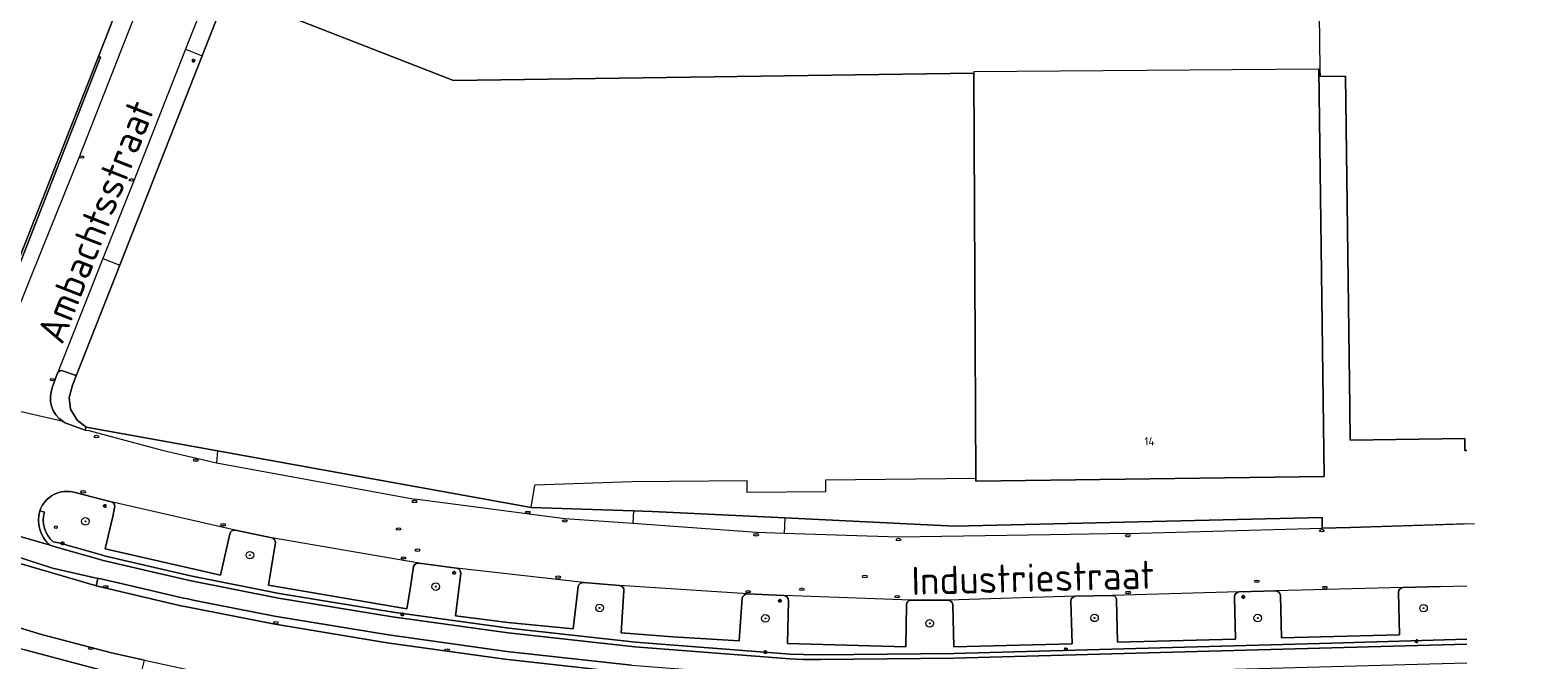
# Model space of a CAD drawing. Header units: metres. Extents: x 92650 to 117222, y 425801 to 461092.
# Tile 37 of 146: x 115268 to 115428, y 426136 to 426203. Entities that reach past the tile are written whole.
import ezdxf
from ezdxf.enums import TextEntityAlignment as Align

# ---------------------------------------------------------------- set-up
doc = ezdxf.new("R2010")
doc.units = ezdxf.units.M
doc.layers.get('0').update_dxf_attribs({"color": 253, "linetype": 'CONTINUOUS', "lineweight": 15})
for name, color, linetype, lineweight in [('B-WE-GR-BEPLANTING_CULTUUR_BODEMBEDEKKER-GV', 253, 'CONTINUOUS', 15), ('B-WE-GR-BOOM-S', 253, 'CONTINUOUS', 15), ('B-WE-GR-GROENVOORZIENING-GV', 253, 'CONTINUOUS', 15), ('B-WE-GR-HAAG-GV', 253, 'CONTINUOUS', 15), ('B-WE-IE-MEUBILAIR-S', 253, 'CONTINUOUS', 15), ('B-WE-OG-BEBOUWING-GV', 253, 'CONTINUOUS', 15), ('B-WE-OG-BEBOUWING-T18', 253, 'CONTINUOUS', 15), ('B-WE-OG-TERREIN_ERF-GV', 253, 'CONTINUOUS', 15), ('B-WE-OG-TOPOGRAFIE-T18', 7, 'CONTINUOUS', 15), ('B-WE-OG-WEG-GV', 253, 'CONTINUOUS', 15), ('B-WE-VH-GESLOTENVERHARDING_ASFALT-GV', 253, 'CONTINUOUS', 15), ('B-WE-VH-OPENVERHARDING_BETONELEMENT-GV', 253, 'CONTINUOUS', 15), ('B-WE-VH-OPENVERHARDING_BETONSTRAATSTEEN-GV', 253, 'CONTINUOUS', 15)]:
    doc.layers.add(name, color=color, linetype=linetype, lineweight=lineweight)
doc.styles.add('NLCS-ISO', font='NLCS-ISO.ttf')
doc.styles.add('NLCS-ISO-M200-T18', font='NLCS-ISO.ttf', dxfattribs={"height": 0.36})

# ---------------------------------------------------------------- blocks, each defined once
blk = doc.blocks.new('SIE-MEUBILAIR_PAAL_VERKEERSBORD-SO')
blk.add_circle((0, 0), 0.75)
at = {"style": 'NLCS-ISO'}
blk.add_text('vb', height=0.75, dxfattribs=at).set_placement((0, 0.07), align=Align.MIDDLE_CENTER)
blk = doc.blocks.new('SIE-MEUBILAIR_PAAL_LICHTMAST-SO')
for points in [[(-0.62, 0), (-1, 0)], [(-0.71, 0.71), (-0.44, 0.44)], [(0, 1), (0, 0.62)], [(0.44, 0.44), (0.71, 0.71)], [(1, 0), (0.62, 0)], [(-0.71, -0.71), (-0.44, -0.44)], [(0, -0.62), (0, -1)], [(0.44, -0.44), (0.71, -0.71)]]:
    blk.add_lwpolyline(points)
blk.add_circle((0, 0), 0.5)
blk = doc.blocks.new('SIE-MEUBILAIR_PUT_KOLK-SO')
blk.add_ellipse((0, 0), major_axis=(1.25, 0), ratio=0.54)
at = {"style": 'NLCS-ISO'}
blk.add_text('klk', height=0.75, dxfattribs=at).set_placement((0.03, 0), align=Align.MIDDLE_CENTER)
blk = doc.blocks.new('SIE-MEUBILAIR_PUT_RIOOLPUT-SO')
blk.add_ellipse((0, 0), major_axis=(1.25, 0), ratio=0.54)
at = {"style": 'NLCS-ISO'}
blk.add_text('ri', height=0.75, dxfattribs=at).set_placement((-0.04, 0.07), align=Align.MIDDLE_CENTER)
blk = doc.blocks.new('SGR-BOOM_GBKN-SO')
at = {"linetype": 'ByBlock', "lineweight": 18}
h = blk.add_hatch(color=0, dxfattribs=at)
h.dxf.hatch_style = 1
edge = h.paths.add_edge_path()
edge.add_arc((0, 0), 0.25, 0, 360)
at = {"color": 0, "linetype": 'ByBlock', "lineweight": 18}
for radius in [2, 0.25]:
    blk.add_circle((0, 0), radius, dxfattribs=at)
at = {"color": 0, "linetype": 'ByBlock', "lineweight": 18, "style": 'NLCS-ISO'}
blk.add_attdef('SOORT', (2.5, 0), '', height=1.5, dxfattribs=at)

msp = doc.modelspace()

# ---------------------------------------------------------------- linework, layer by layer
at = {"layer": 'B-WE-GR-BEPLANTING_CULTUUR_BODEMBEDEKKER-GV', "transparency": 33554687, "flags": 128}
for points in [[(115274.802, 426200.465), (115261.981, 426167.9), (115261.007, 426166.382), (115259.107, 426165.021), (115257.219, 426165.13), (115257.162, 426164.974), (115258.726, 426164.402)], [(115264.133, 426169.53), (115263.079, 426169.936), (115275.008, 426200.384), (115274.802, 426200.465)], [(115270.416, 426166.661), (115269.919, 426165.266)], [(115271.521, 426161.338), (115273.372, 426160.663), (115273.487, 426160.979), (115272.528, 426161.743), (115271.809, 426162.913), (115271.684, 426164.129), (115272.05, 426165.468), (115272.44, 426166.461), (115272.314, 426166.511), (115271.088, 426166.964)], [(115276.171, 426153.049), (115272.311, 426154.02)], [(115268.554, 426152.087), (115269.034, 426151.947)], [(115288.808, 426149.63), (115288.59, 426148.656), (115287.823, 426145.221), (115275.534, 426148.022), (115276.321, 426151.475), (115276.527, 426152.381)], [(115293.269, 426149.213), (115289.398, 426150.003), (115289.371, 426150.009)], [(115269.972, 426148.782), (115270.564, 426148.662), (115275.224, 426147.336), (115275.423, 426147.279), (115284.598, 426145.145), (115294.072, 426143.272), (115306.223, 426141.272), (115318.528, 426139.563), (115332.026, 426138.069), (115348.517, 426136.802), (115349.965, 426136.755), (115351.767, 426136.734), (115365.969, 426136.875), (115385.384, 426137.411), (115406.259, 426137.972), (115420.633, 426138.387)], [(115308.397, 426146.128), (115308.011, 426143.722), (115307.677, 426141.638), (115292.926, 426144.151), (115293.393, 426146.998), (115293.498, 426147.641), (115293.667, 426148.67)], [(115312.973, 426145.976), (115308.991, 426146.516)], [(115325.939, 426144.015), (115325.406, 426139.491), (115318.444, 426140.196), (115312.874, 426140.899), (115313.44, 426145.393)], [(115330.344, 426144.122), (115326.51, 426144.427)], [(115343.421, 426142.755), (115343.106, 426138.227), (115336.011, 426138.638), (115330.506, 426139.061), (115330.816, 426143.553)], [(115400.258, 426143.556), (115396.391, 426143.437)], [(115417.793, 426144.027), (115413.862, 426143.916)], [(115347.839, 426143.047), (115343.968, 426143.232)], [(115360.93, 426142.061), (115360.851, 426137.593), (115348.238, 426137.949), (115348.357, 426142.472)], [(115365.34, 426142.57), (115361.432, 426142.548)], [(115378.429, 426142.468), (115378.588, 426137.912), (115365.982, 426137.573), (115365.86, 426142.101)], [(115382.858, 426143.07), (115378.941, 426142.973)], [(115395.893, 426142.921), (115396.009, 426138.399), (115383.413, 426138.068), (115383.306, 426142.581)], [(115413.366, 426143.405), (115413.458, 426138.855), (115400.88, 426138.544), (115400.772, 426143.065)]]:
    msp.add_lwpolyline(points, dxfattribs=at)
at = {"layer": 'B-WE-GR-BEPLANTING_CULTUUR_BODEMBEDEKKER-GV', "transparency": 33554687}
for points in [[(115270.443, 426166.729, 0.0482023), (115270.416, 426166.661)], [(115271.088, 426166.964, 0.4046048), (115270.443, 426166.729)], [(115269.919, 426165.266, 0.3681892), (115271.023, 426161.596)], [(115271.023, 426161.596, 0.0478371), (115271.521, 426161.338)], [(115272.311, 426154.02, 0.3968452), (115268.554, 426152.087)], [(115269.034, 426151.947, 0.2937854), (115269.972, 426148.782)], [(115276.527, 426152.381, 0.4101648), (115276.171, 426153.049)], [(115289.371, 426150.009, 0.4180677), (115288.808, 426149.63)], [(115293.667, 426148.67, 0.371078), (115293.269, 426149.213)], [(115308.991, 426146.516, 0.3839489), (115308.397, 426146.128)], [(115313.44, 426145.393, 0.3389099), (115312.973, 426145.976)], [(115326.51, 426144.427, 0.3782245), (115325.939, 426144.015)], [(115330.816, 426143.553, 0.4005892), (115330.344, 426144.122)], [(115396.391, 426143.437, 0.3806559), (115395.893, 426142.921)], [(115400.772, 426143.065, 0.3711549), (115400.258, 426143.556)], [(115413.862, 426143.916, 0.3485567), (115413.366, 426143.405)], [(115343.968, 426143.232, 0.3633192), (115343.421, 426142.755)], [(115348.357, 426142.472, 0.4128954), (115347.839, 426143.047)], [(115361.432, 426142.548, 0.419696), (115360.93, 426142.061)], [(115365.86, 426142.101, 0.354951), (115365.34, 426142.57)], [(115378.941, 426142.973, 0.3648015), (115378.429, 426142.468)], [(115383.306, 426142.581, 0.4172842), (115382.858, 426143.07)]]:
    msp.add_lwpolyline(points, format="xyb", dxfattribs=at)
at = {"layer": 'B-WE-GR-GROENVOORZIENING-GV', "transparency": 33554687}
for points in [[(115268.554, 426152.087, 0.2934212), (115269.645, 426148.403)], [(115269.972, 426148.782, -0.2937854), (115269.034, 426151.947)]]:
    msp.add_lwpolyline(points, format="xyb", dxfattribs=at)
at = {"layer": 'B-WE-GR-GROENVOORZIENING-GV', "transparency": 33554687, "flags": 128}
for points in [[(115269.034, 426151.947), (115268.554, 426152.087)], [(115269.645, 426148.403), (115269.849, 426148.345), (115270.427, 426148.181), (115275.087, 426146.855)], [(115420.633, 426138.387), (115406.259, 426137.972), (115385.384, 426137.411), (115365.969, 426136.875), (115351.767, 426136.734), (115349.965, 426136.755), (115348.517, 426136.802), (115332.026, 426138.069), (115318.528, 426139.563), (115306.223, 426141.272), (115294.072, 426143.272), (115284.598, 426145.145), (115275.423, 426147.279), (115275.224, 426147.336), (115270.564, 426148.662), (115269.972, 426148.782)], [(115275.087, 426146.855), (115275.298, 426146.795), (115284.493, 426144.656), (115293.983, 426142.78), (115306.148, 426140.778), (115318.466, 426139.067), (115331.979, 426137.571), (115348.49, 426136.303), (115349.954, 426136.255), (115351.767, 426136.234), (115365.978, 426136.375), (115385.397, 426136.911), (115406.273, 426137.472), (115420.633, 426137.886)]]:
    msp.add_lwpolyline(points, dxfattribs=at)
at = {"layer": 'B-WE-GR-HAAG-GV', "transparency": 33554687}
for points in [[(115268.554, 426152.087, 0.2934212), (115269.645, 426148.403)], [(115269.972, 426148.782, -0.2937854), (115269.034, 426151.947)]]:
    msp.add_lwpolyline(points, format="xyb", dxfattribs=at)
at = {"layer": 'B-WE-GR-HAAG-GV', "transparency": 33554687, "flags": 128}
for points in [[(115269.034, 426151.947), (115268.554, 426152.087)], [(115269.645, 426148.403), (115269.849, 426148.345), (115270.427, 426148.181), (115275.087, 426146.855), (115275.298, 426146.795), (115284.493, 426144.656), (115293.983, 426142.78), (115306.148, 426140.778), (115318.466, 426139.067), (115331.979, 426137.571), (115348.49, 426136.303), (115349.954, 426136.255), (115351.767, 426136.234), (115365.978, 426136.375), (115385.397, 426136.911), (115406.273, 426137.472), (115420.633, 426137.886)], [(115420.633, 426138.387), (115406.259, 426137.972), (115385.384, 426137.411), (115365.969, 426136.875), (115351.767, 426136.734), (115349.965, 426136.755), (115348.517, 426136.802), (115332.026, 426138.069), (115318.528, 426139.563), (115306.223, 426141.272), (115294.072, 426143.272), (115284.598, 426145.145), (115275.423, 426147.279), (115275.224, 426147.336), (115270.564, 426148.662), (115269.972, 426148.782)]]:
    msp.add_lwpolyline(points, dxfattribs=at)
at = {"layer": 'B-WE-OG-BEBOUWING-GV', "transparency": 33554687, "flags": 128}
for points in [[(115404.61, 426228.333), (115404.392, 426244.485), (115404.345, 426244.484), (115396.858, 426244.383), (115395.463, 426239.547), (115379.51, 426244.148), (115327.176, 426243.44), (115321.382, 426243.369), (115312.016, 426243.255), (115307.984, 426242.058), (115305.276, 426240.105), (115303.893, 426237.994), (115295.7, 426216.997), (115291.473, 426206.164), (115312.64, 426197.905), (115368.116, 426198.703)], [(115480.369, 426180.568), (115479.685, 426232.881), (115479.742, 426239.112), (115422.08, 426238.361), (115422.208, 426228.562), (115408.18, 426228.379), (115404.683, 426228.334), (115404.61, 426228.333), (115404.996, 426199.119), (115405.006, 426198.325), (115407.716, 426198.36), (115408.176, 426163.089), (115408.222, 426159.603), (115420.437, 426159.763), (115420.453, 426158.514), (115420.633, 426158.516)], [(115404.862, 426199.119), (115404.996, 426199.119)]]:
    msp.add_lwpolyline(points, dxfattribs=at)
msp.add_lwpolyline([(115368.116, 426198.703), (115368.314, 426155.51), (115368.315, 426155.233), (115405.434, 426155.723), (115404.862, 426199.119), (115368.115, 426198.853)], close=True, dxfattribs=at)
at = {"layer": 'B-WE-OG-TERREIN_ERF-GV', "transparency": 33554687, "flags": 128}
for points in [[(115222.623, 426177.996), (115223.589, 426177.637), (115229.887, 426175.294), (115257.219, 426165.13), (115259.107, 426165.021), (115261.007, 426166.382), (115261.981, 426167.9), (115274.802, 426200.465), (115276.657, 426205.176), (115278.778, 426210.564), (115275.278, 426211.848), (115239.349, 426225.12), (115234.085, 426211.347), (115223.254, 426183.009)], [(115292.815, 426218.146), (115292.477, 426217.292), (115290.271, 426211.712), (115288.064, 426206.133), (115285.858, 426200.553), (115285.388, 426199.365), (115278.027, 426180.678), (115277.075, 426178.256), (115272.44, 426166.461), (115272.05, 426165.468), (115271.684, 426164.129), (115271.809, 426162.913), (115272.528, 426161.743), (115273.487, 426160.979), (115287.496, 426158.458), (115320.939, 426152.441), (115321.295, 426154.814)], [(115368.314, 426155.51), (115368.116, 426198.703), (115312.64, 426197.905), (115291.473, 426206.164), (115295.7, 426216.997)], [(115420.633, 426158.516), (115420.453, 426158.514), (115420.437, 426159.763), (115408.222, 426159.603), (115408.176, 426163.089), (115407.716, 426198.36), (115405.006, 426198.325), (115404.996, 426199.119), (115404.862, 426199.119), (115405.434, 426155.723), (115368.315, 426155.233), (115368.314, 426155.51), (115352.284, 426155.349), (115352.296, 426154.099), (115343.946, 426154.019), (115343.934, 426155.269), (115331.635, 426155.147), (115321.295, 426154.814)], [(115320.939, 426152.441), (115331.812, 426152.061), (115333.819, 426151.991), (115347.96, 426151.313), (115347.968, 426151.313), (115366.028, 426150.437), (115405.228, 426151.363), (115405.24, 426150.322), (115405.201, 426150.22), (115408.22, 426150.311), (115421.458, 426150.712)]]:
    msp.add_lwpolyline(points, dxfattribs=at)
at = {"layer": 'B-WE-OG-WEG-GV', "transparency": 33554687, "flags": 128}
msp.add_lwpolyline([(115331.611, 426135.617), (115318.331, 426137.082), (115305.721, 426138.863), (115293.578, 426140.847), (115285.085, 426142.532), (115284.136, 426142.72), (115283.864, 426142.773), (115277.842, 426144.178), (115274.748, 426144.9), (115274.743, 426144.882), (115274.54, 426144.089), (115283.593, 426141.969), (115283.999, 426141.897), (115293.406, 426140.026), (115305.575, 426138.027), (115318.112, 426136.262), (115331.552, 426134.776)], dxfattribs=at)
at = {"layer": 'B-WE-VH-GESLOTENVERHARDING_ASFALT-GV', "transparency": 33554687, "flags": 128}
for points in [[(115420.633, 426137.886), (115406.273, 426137.472), (115385.397, 426136.911), (115365.978, 426136.375), (115351.767, 426136.234), (115349.954, 426136.255), (115348.49, 426136.303), (115331.979, 426137.571), (115318.466, 426139.067), (115306.148, 426140.778), (115293.983, 426142.78), (115284.493, 426144.656), (115275.298, 426146.795), (115275.087, 426146.855), (115270.427, 426148.181), (115269.849, 426148.345), (115269.645, 426148.403), (115262.377, 426150.498)], [(115261.767, 426148.598), (115269.897, 426145.984), (115274.743, 426144.882), (115274.748, 426144.9), (115277.842, 426144.178), (115283.864, 426142.773), (115284.136, 426142.72), (115285.085, 426142.532), (115293.578, 426140.847), (115305.721, 426138.863), (115318.331, 426137.082), (115331.611, 426135.617), (115348.6, 426134.33), (115349.661, 426134.296), (115351.65, 426134.263), (115366.078, 426134.419), (115385.552, 426134.929), (115406.226, 426135.509), (115420.633, 426135.892)], [(115420.633, 426135.037), (115406.222, 426134.673), (115385.513, 426134.088), (115366.01, 426133.564), (115350.995, 426133.425), (115349.527, 426133.431), (115348.523, 426133.467), (115331.552, 426134.776), (115318.112, 426136.262), (115305.575, 426138.027), (115293.406, 426140.026), (115283.999, 426141.897), (115283.593, 426141.969), (115274.54, 426144.089), (115274.446, 426144.111), (115261.54, 426147.89)], [(115262.259, 426140.856), (115268.722, 426138.909), (115276.204, 426136.936), (115279.723, 426136.171), (115286.936, 426134.603), (115298.279, 426132.556), (115308.985, 426130.907), (115320.546, 426129.428), (115330.984, 426128.267), (115341.952, 426127.355), (115351.87, 426126.874), (115363.407, 426126.962), (115372.703, 426127.177), (115383.918, 426127.481), (115420.633, 426128.51)], [(115420.633, 426125.425), (115417.016, 426125.329), (115404.848, 426124.972), (115400.194, 426124.842), (115387.269, 426124.48), (115386.253, 426124.479), (115385.241, 426124.513), (115376.266, 426125.07), (115375.252, 426125.111), (115374.262, 426125.117), (115372.168, 426125.111), (115363.337, 426124.891), (115351.935, 426124.831), (115341.723, 426125.329), (115330.805, 426126.193), (115320.302, 426127.38), (115308.983, 426128.802), (115297.904, 426130.522), (115286.608, 426132.556), (115279.216, 426134.186), (115275.662, 426134.97), (115266.947, 426137.276)]]:
    msp.add_lwpolyline(points, dxfattribs=at)
at = {"layer": 'B-WE-VH-OPENVERHARDING_BETONELEMENT-GV', "transparency": 33554687, "flags": 128}
msp.add_lwpolyline([(115274.54, 426144.089), (115274.743, 426144.882), (115269.897, 426145.984), (115261.767, 426148.598), (115261.54, 426147.89), (115274.446, 426144.111)], close=True, dxfattribs=at)
at = {"layer": 'B-WE-VH-OPENVERHARDING_BETONSTRAATSTEEN-GV', "transparency": 33554687, "flags": 128}
for points in [[(115293.981, 426249.454), (115278.779, 426210.821), (115279.099, 426210.693), (115276.898, 426205.08), (115276.657, 426205.176), (115274.802, 426200.465), (115275.008, 426200.384), (115263.079, 426169.936), (115264.133, 426169.53)], [(115287.37, 426227.082), (115280.937, 426210.71), (115272.776, 426189.859), (115268.76, 426179.899), (115264.459, 426169.234), (115263.429, 426166.335)], [(115284.083, 426201.255), (115278.567, 426187.23), (115275.286, 426178.951), (115277.075, 426178.256), (115278.027, 426180.678), (115285.388, 426199.365), (115285.858, 426200.553)], [(115275.286, 426178.951), (115270.443, 426166.729)], [(115271.088, 426166.964), (115272.314, 426166.511), (115272.44, 426166.461), (115277.075, 426178.256)], [(115269.919, 426165.266), (115270.416, 426166.661)], [(115271.023, 426161.596), (115259.882, 426164.131)], [(115273.372, 426160.663), (115271.521, 426161.338)], [(115287.496, 426158.458), (115273.487, 426160.979), (115273.372, 426160.663), (115273.777, 426160.647), (115281.577, 426158.54), (115287.373, 426157.203)], [(115331.812, 426152.061), (115320.939, 426152.441), (115287.496, 426158.458), (115287.373, 426157.203), (115308.537, 426153.315)], [(115253.878, 426153.236), (115253.734, 426153.203), (115262.377, 426150.498), (115269.645, 426148.403)], [(115272.311, 426154.02), (115276.171, 426153.049)], [(115384.499, 426149.669), (115376.226, 426149.532), (115360.065, 426149.263), (115347.88, 426149.663), (115344.93, 426149.76), (115331.765, 426150.713), (115324.523, 426151.237), (115308.537, 426153.315)], [(115276.527, 426152.381), (115276.321, 426151.475), (115275.534, 426148.022), (115287.823, 426145.221), (115288.59, 426148.656), (115288.808, 426149.63)], [(115289.371, 426150.009), (115276.171, 426153.049)], [(115347.96, 426151.313), (115333.819, 426151.991), (115331.812, 426152.061), (115331.765, 426150.713)], [(115289.371, 426150.009), (115289.398, 426150.003), (115293.269, 426149.213)], [(115384.499, 426149.669), (115405.201, 426150.22), (115405.24, 426150.322), (115405.228, 426151.363), (115366.028, 426150.437), (115347.968, 426151.313), (115347.96, 426151.313), (115347.88, 426149.663)], [(115420.633, 426150.687), (115408.22, 426150.311), (115405.201, 426150.22)], [(115293.667, 426148.67), (115293.498, 426147.641), (115293.393, 426146.998), (115292.926, 426144.151), (115307.677, 426141.638), (115308.011, 426143.722), (115308.397, 426146.128)], [(115308.991, 426146.516), (115293.269, 426149.213)], [(115308.991, 426146.516), (115312.973, 426145.976)], [(115313.44, 426145.393), (115312.874, 426140.899), (115318.444, 426140.196), (115325.406, 426139.491), (115325.939, 426144.015)], [(115326.51, 426144.427), (115312.973, 426145.976)], [(115326.51, 426144.427), (115330.344, 426144.122)], [(115343.968, 426143.232), (115330.344, 426144.122)], [(115330.816, 426143.553), (115330.506, 426139.061), (115336.011, 426138.638), (115343.106, 426138.227), (115343.421, 426142.755)], [(115396.391, 426143.437), (115382.858, 426143.07)], [(115396.391, 426143.437), (115400.258, 426143.556)], [(115413.862, 426143.916), (115400.258, 426143.556)], [(115413.862, 426143.916), (115417.793, 426144.027), (115420.633, 426144.097)], [(115343.968, 426143.232), (115347.839, 426143.047)], [(115361.432, 426142.548), (115347.839, 426143.047)], [(115348.357, 426142.472), (115348.238, 426137.949), (115360.851, 426137.593), (115360.93, 426142.061)], [(115361.432, 426142.548), (115365.34, 426142.57)], [(115378.941, 426142.973), (115365.34, 426142.57)], [(115365.86, 426142.101), (115365.982, 426137.573), (115378.588, 426137.912), (115378.429, 426142.468)], [(115378.941, 426142.973), (115382.858, 426143.07)], [(115383.306, 426142.581), (115383.413, 426138.068), (115396.009, 426138.399), (115395.893, 426142.921)], [(115400.772, 426143.065), (115400.88, 426138.544), (115413.458, 426138.855), (115413.366, 426143.405)]]:
    msp.add_lwpolyline(points, dxfattribs=at)
for points in [[(115284.083, 426201.255), (115285.858, 426200.553), (115288.064, 426206.133), (115286.279, 426206.839)], [(115264.36, 426138.059), (115266.947, 426137.276), (115275.662, 426134.97), (115279.216, 426134.186), (115279.723, 426136.171), (115276.204, 426136.936), (115268.722, 426138.909), (115262.259, 426140.856), (115261.78, 426141.002), (115261.112, 426139.04)]]:
    msp.add_lwpolyline(points, close=True, dxfattribs=at)
at = {"layer": 'B-WE-VH-OPENVERHARDING_BETONSTRAATSTEEN-GV', "transparency": 33554687}
for points in [[(115270.416, 426166.661, -0.0482023), (115270.443, 426166.729)], [(115270.443, 426166.729, -0.4046048), (115271.088, 426166.964)], [(115271.023, 426161.596, -0.3681892), (115269.919, 426165.266)], [(115271.521, 426161.338, -0.0478371), (115271.023, 426161.596)], [(115268.554, 426152.087, -0.3968452), (115272.311, 426154.02)], [(115269.645, 426148.403, -0.2934212), (115268.554, 426152.087)], [(115276.171, 426153.049, -0.4101648), (115276.527, 426152.381)], [(115288.808, 426149.63, -0.4180677), (115289.371, 426150.009)], [(115293.269, 426149.213, -0.371078), (115293.667, 426148.67)], [(115308.397, 426146.128, -0.3839489), (115308.991, 426146.516)], [(115312.973, 426145.976, -0.3389099), (115313.44, 426145.393)], [(115325.939, 426144.015, -0.3782245), (115326.51, 426144.427)], [(115330.344, 426144.122, -0.4005892), (115330.816, 426143.553)], [(115395.893, 426142.921, -0.3806559), (115396.391, 426143.437)], [(115400.258, 426143.556, -0.3711549), (115400.772, 426143.065)], [(115413.366, 426143.405, -0.3485567), (115413.862, 426143.916)], [(115343.421, 426142.755, -0.3633192), (115343.968, 426143.232)], [(115347.839, 426143.047, -0.4128954), (115348.357, 426142.472)], [(115360.93, 426142.061, -0.419696), (115361.432, 426142.548)], [(115365.34, 426142.57, -0.354951), (115365.86, 426142.101)], [(115378.429, 426142.468, -0.3648015), (115378.941, 426142.973)], [(115382.858, 426143.07, -0.4172842), (115383.306, 426142.581)]]:
    msp.add_lwpolyline(points, format="xyb", dxfattribs=at)

# ---------------------------------------------------------------- block references
at = {"layer": 'B-WE-GR-BOOM-S', "transparency": 33554687, "xscale": 0.2, "yscale": 0.2, "zscale": 0.2}
for p in [(115273.407, 426150.946), (115290.947, 426147.353), (115310.75, 426144.005), (115328.216, 426141.731), (115416.037, 426141.705), (115345.883, 426140.614), (115363.396, 426140.082), (115380.969, 426140.668), (115398.363, 426140.65)]:
    msp.add_blockref('SGR-BOOM_GBKN-SO', p, dxfattribs=at)
at = {"layer": 'B-WE-IE-MEUBILAIR-S', "transparency": 33554687, "xscale": 0.2, "yscale": 0.2, "zscale": 0.2}
for name, p in [('SIE-MEUBILAIR_PAAL_LICHTMAST-SO', (115284.938, 426200.028)), ('SIE-MEUBILAIR_PUT_KOLK-SO', (115273.008, 426189.767)), ('SIE-MEUBILAIR_PUT_KOLK-SO', (115278.335, 426187.322)), ('SIE-MEUBILAIR_PUT_KOLK-SO', (115269.917, 426166.043)), ('SIE-MEUBILAIR_PUT_KOLK-SO', (115274.579, 426159.984)), ('SIE-MEUBILAIR_PUT_KOLK-SO', (115285.179, 426157.469)), ('SIE-MEUBILAIR_PUT_KOLK-SO', (115273.158, 426154.099)), ('SIE-MEUBILAIR_PUT_KOLK-SO', (115308.498, 426153.068)), ('SIE-MEUBILAIR_PAAL_LICHTMAST-SO', (115275.466, 426152.589)), ('SIE-MEUBILAIR_PUT_KOLK-SO', (115320.58, 426151.912)), ('SIE-MEUBILAIR_PAAL_VERKEERSBORD-SO', (115270.257, 426150.342)), ('SIE-MEUBILAIR_PUT_KOLK-SO', (115288.096, 426150.588)), ('SIE-MEUBILAIR_PUT_RIOOLPUT-SO', (115306.77, 426150.14)), ('SIE-MEUBILAIR_PUT_KOLK-SO', (115324.497, 426150.988)), ('SIE-MEUBILAIR_PUT_KOLK-SO', (115405.208, 426149.97)), ('SIE-MEUBILAIR_PAAL_LICHTMAST-SO', (115270.986, 426148.62)), ('SIE-MEUBILAIR_PUT_KOLK-SO', (115344.917, 426149.511)), ('SIE-MEUBILAIR_PUT_KOLK-SO', (115360.063, 426149.013)), ('SIE-MEUBILAIR_PUT_KOLK-SO', (115384.505, 426149.419)), ('SIE-MEUBILAIR_PUT_KOLK-SO', (115307.316, 426147.055)), ('SIE-MEUBILAIR_PUT_RIOOLPUT-SO', (115308.79, 426147.88)), ('SIE-MEUBILAIR_PAAL_LICHTMAST-SO', (115312.713, 426145.479)), ('SIE-MEUBILAIR_PUT_KOLK-SO', (115323.792, 426145.008)), ('SIE-MEUBILAIR_PUT_RIOOLPUT-SO', (115356.49, 426145.08)), ('SIE-MEUBILAIR_PUT_KOLK-SO', (115275.591, 426143.991)), ('SIE-MEUBILAIR_PUT_KOLK-SO', (115344.047, 426143.467)), ('SIE-MEUBILAIR_PUT_RIOOLPUT-SO', (115349.76, 426143.72)), ('SIE-MEUBILAIR_PUT_KOLK-SO', (115384.557, 426143.374)), ('SIE-MEUBILAIR_PUT_RIOOLPUT-SO', (115398.26, 426144.56)), ('SIE-MEUBILAIR_PUT_KOLK-SO', (115405.517, 426143.931)), ('SIE-MEUBILAIR_PAAL_LICHTMAST-SO', (115347.429, 426142.499)), ('SIE-MEUBILAIR_PUT_KOLK-SO', (115359.918, 426142.937)), ('SIE-MEUBILAIR_PAAL_LICHTMAST-SO', (115396.811, 426142.917)), ('SIE-MEUBILAIR_PUT_KOLK-SO', (115293.691, 426140.151)), ('SIE-MEUBILAIR_PAAL_LICHTMAST-SO', (115307.189, 426141.039)), ('SIE-MEUBILAIR_PUT_KOLK-SO', (115273.999, 426137.427)), ('SIE-MEUBILAIR_PUT_KOLK-SO', (115311.969, 426137.235)), ('SIE-MEUBILAIR_PAAL_LICHTMAST-SO', (115345.865, 426137.034)), ('SIE-MEUBILAIR_PAAL_LICHTMAST-SO', (115377.917, 426137.33)), ('SIE-MEUBILAIR_PAAL_LICHTMAST-SO', (115415.279, 426138.191))]:
    msp.add_blockref(name, p, dxfattribs=at)

# ---------------------------------------------------------------- texts
at = {"layer": 'B-WE-OG-BEBOUWING-T18', "transparency": 33554687, "style": 'NLCS-ISO-M200-T18'}
msp.add_text('14', height=0.9, rotation=0.8, dxfattribs=at).set_placement((115386.822, 426159.478), align=Align.MIDDLE)
at = {"layer": 'B-WE-OG-TOPOGRAFIE-T18', "transparency": 33554687, "style": 'NLCS-ISO-M200-T18'}
for s, rotation, p in [('Ambachtsstraat', 68.6, (115274.508, 426182.894)), ('Industriestraat', 1.5, (115374.382, 426144.952))]:
    msp.add_text(s, height=3, rotation=rotation, dxfattribs=at).set_placement(p, align=Align.MIDDLE)

doc.saveas('drawing.dxf')
